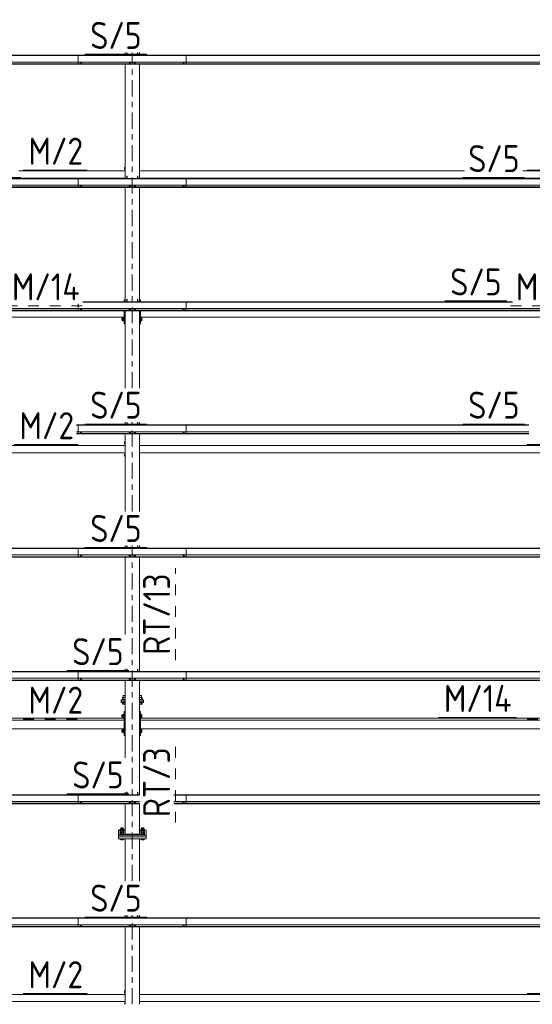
# Model space of a CAD drawing. Header units: millimetres. Extents: x -76 to 1111, y -178 to 661.
# Tile 25 of 91: x 75 to 132, y 261 to 371. Entities that reach past the tile are written whole.
import ezdxf

# ---------------------------------------------------------------- set-up
doc = ezdxf.new("R2010")
doc.units = ezdxf.units.MM
doc.header["$LTSCALE"] = 0.6
for name, pattern in [('XKITLINE00', [0]), ('XKITLINE02', [4, 2, -2]), ('XKITLINE03', [6, 3, -1, 1, -1])]:
    doc.linetypes.add(name, pattern=pattern)
for name, color, linetype, lineweight in [('Bolt', 7, 'Continuous', 0), ('Part', 2, 'Continuous', 0), ('PartMark', 3, 'Continuous', 0), ('S-GRID', 1, 'Continuous', 0)]:
    doc.layers.add(name, color=color, linetype=linetype, lineweight=lineweight)
doc.styles.add('ISOCPEUR', font='ISOCPEUR.TTF')

msp = doc.modelspace()

# ---------------------------------------------------------------- linework, layer by layer
at = {"layer": 'Bolt', "color": 3, "linetype": 'XKITLINE00', "lineweight": 0}
for p, q in [((81.65, 366.01), (81.65, 366.02)), ((81.65, 366.01), (81.71, 365.99)), ((81.7, 365.93), (81.7, 365.99)), ((81.7, 365.93), (81.71, 365.92)), ((81.71, 365.99), (81.71, 366.02)), ((81.71, 365.99), (81.82, 365.99)), ((81.71, 365.92), (81.73, 365.92)), ((81.73, 365.92), (81.76, 365.92)), ((81.76, 365.92), (81.79, 365.92)), ((81.79, 365.92), (81.82, 365.92)), ((81.82, 365.99), (81.82, 366.02)), ((81.82, 365.99), (81.87, 366.01)), ((81.82, 365.93), (81.82, 365.99)), ((81.82, 365.92), (81.82, 365.93)), ((81.87, 366.01), (81.87, 366.02)), ((87.08, 366.01), (87.08, 366.02)), ((87.08, 366.01), (87.13, 365.99)), ((87.13, 365.99), (87.13, 366.02)), ((87.13, 365.93), (87.13, 365.99)), ((87.13, 365.99), (87.24, 365.99)), ((87.13, 365.93), (87.14, 365.92)), ((87.14, 365.92), (87.16, 365.92)), ((87.16, 365.92), (87.19, 365.92)), ((87.19, 365.92), (87.22, 365.92)), ((87.22, 365.92), (87.24, 365.92)), ((87.24, 365.99), (87.24, 366.02)), ((87.24, 365.99), (87.3, 366.01)), ((87.24, 365.92), (87.25, 365.93)), ((87.25, 365.93), (87.25, 365.99)), ((87.3, 366.01), (87.3, 366.02)), ((87.63, 366.01), (87.63, 366.02)), ((87.63, 366.01), (87.68, 365.99)), ((87.68, 365.99), (87.68, 366.02)), ((87.68, 365.93), (87.68, 365.99)), ((87.68, 365.99), (87.79, 365.99)), ((87.68, 365.93), (87.69, 365.92)), ((87.69, 365.92), (87.71, 365.92)), ((87.71, 365.92), (87.74, 365.92)), ((87.74, 365.92), (87.77, 365.92)), ((87.77, 365.92), (87.79, 365.92)), ((87.79, 365.99), (87.79, 366.02)), ((87.79, 365.99), (87.85, 366.01)), ((87.79, 365.92), (87.8, 365.93)), ((87.8, 365.93), (87.8, 365.99)), ((87.85, 366.01), (87.85, 366.02)), ((93.05, 366.01), (93.05, 366.02)), ((93.05, 366.01), (93.11, 365.99)), ((93.1, 365.93), (93.1, 365.99)), ((93.1, 365.93), (93.11, 365.92)), ((93.11, 365.99), (93.11, 366.02)), ((93.11, 365.99), (93.22, 365.99)), ((93.11, 365.92), (93.13, 365.92)), ((93.13, 365.92), (93.16, 365.92)), ((93.16, 365.92), (93.19, 365.92)), ((93.19, 365.92), (93.22, 365.92)), ((93.22, 365.99), (93.22, 366.02)), ((93.22, 365.99), (93.27, 366.01)), ((93.22, 365.93), (93.22, 365.99)), ((93.22, 365.92), (93.22, 365.93)), ((93.27, 366.01), (93.27, 366.02)), ((86.59, 354.32), (86.59, 354.12)), ((86.59, 354.32), (86.66, 354.32)), ((86.59, 354.12), (86.66, 354.12)), ((81.65, 352.31), (81.65, 352.33)), ((81.65, 352.31), (81.71, 352.29)), ((81.7, 352.23), (81.7, 352.29)), ((81.71, 352.29), (81.71, 352.33)), ((81.71, 352.29), (81.82, 352.29)), ((81.82, 352.29), (81.82, 352.33)), ((81.82, 352.29), (81.87, 352.31)), ((81.82, 352.23), (81.82, 352.29)), ((81.87, 352.31), (81.87, 352.33)), ((87.08, 352.31), (87.08, 352.33)), ((87.08, 352.31), (87.13, 352.29)), ((87.13, 352.29), (87.13, 352.33)), ((87.13, 352.23), (87.13, 352.29)), ((87.13, 352.29), (87.24, 352.29)), ((87.24, 352.29), (87.24, 352.33)), ((87.24, 352.29), (87.3, 352.31)), ((87.25, 352.23), (87.25, 352.29)), ((87.3, 352.31), (87.3, 352.33)), ((87.63, 352.31), (87.63, 352.33)), ((87.63, 352.31), (87.68, 352.29)), ((87.68, 352.29), (87.68, 352.33)), ((87.68, 352.23), (87.68, 352.29)), ((87.68, 352.29), (87.79, 352.29)), ((87.79, 352.29), (87.79, 352.33)), ((87.79, 352.29), (87.85, 352.31)), ((87.8, 352.23), (87.8, 352.29)), ((87.85, 352.31), (87.85, 352.33)), ((93.05, 352.31), (93.05, 352.33)), ((93.05, 352.31), (93.11, 352.29)), ((93.1, 352.23), (93.1, 352.29)), ((93.11, 352.29), (93.11, 352.33)), ((93.11, 352.29), (93.22, 352.29)), ((93.22, 352.29), (93.22, 352.33)), ((93.22, 352.29), (93.27, 352.31)), ((93.22, 352.23), (93.22, 352.29)), ((93.27, 352.31), (93.27, 352.33)), ((81.7, 352.23), (81.71, 352.23)), ((81.71, 352.23), (81.73, 352.22)), ((81.73, 352.22), (81.76, 352.22)), ((81.76, 352.22), (81.79, 352.22)), ((81.79, 352.22), (81.82, 352.23)), ((81.82, 352.23), (81.82, 352.23)), ((87.13, 352.23), (87.14, 352.23)), ((87.14, 352.23), (87.16, 352.22)), ((87.16, 352.22), (87.19, 352.22)), ((87.19, 352.22), (87.22, 352.22)), ((87.22, 352.22), (87.24, 352.23)), ((87.24, 352.23), (87.25, 352.23)), ((87.68, 352.23), (87.69, 352.23)), ((87.69, 352.23), (87.71, 352.22)), ((87.71, 352.22), (87.74, 352.22)), ((87.74, 352.22), (87.77, 352.22)), ((87.77, 352.22), (87.79, 352.23)), ((87.79, 352.23), (87.8, 352.23)), ((93.1, 352.23), (93.11, 352.23)), ((93.11, 352.23), (93.13, 352.22)), ((93.13, 352.22), (93.16, 352.22)), ((93.16, 352.22), (93.19, 352.22)), ((93.19, 352.22), (93.22, 352.23)), ((93.22, 352.23), (93.22, 352.23)), ((81.65, 338.62), (81.65, 338.64)), ((81.65, 338.62), (81.71, 338.6)), ((81.7, 338.54), (81.7, 338.6)), ((81.7, 338.54), (81.71, 338.53)), ((81.71, 338.6), (81.71, 338.64)), ((81.71, 338.6), (81.82, 338.6)), ((81.71, 338.53), (81.73, 338.53)), ((81.73, 338.53), (81.76, 338.53)), ((81.76, 338.53), (81.79, 338.53)), ((81.79, 338.53), (81.82, 338.53)), ((81.82, 338.6), (81.82, 338.64)), ((81.82, 338.6), (81.87, 338.62)), ((81.82, 338.54), (81.82, 338.6)), ((81.82, 338.53), (81.82, 338.54)), ((81.87, 338.62), (81.87, 338.64)), ((87.08, 338.62), (87.08, 338.64)), ((87.08, 338.62), (87.13, 338.6)), ((87.13, 338.6), (87.13, 338.64)), ((87.13, 338.54), (87.13, 338.6)), ((87.13, 338.6), (87.24, 338.6)), ((87.13, 338.54), (87.14, 338.53)), ((87.14, 338.53), (87.16, 338.53)), ((87.16, 338.53), (87.19, 338.53)), ((87.19, 338.53), (87.22, 338.53)), ((87.22, 338.53), (87.24, 338.53)), ((87.24, 338.6), (87.24, 338.64)), ((87.24, 338.6), (87.3, 338.62)), ((87.24, 338.53), (87.25, 338.54)), ((87.25, 338.54), (87.25, 338.6)), ((87.3, 338.62), (87.3, 338.64)), ((87.63, 338.62), (87.63, 338.64)), ((87.63, 338.62), (87.68, 338.6)), ((87.68, 338.6), (87.68, 338.64)), ((87.68, 338.54), (87.68, 338.6)), ((87.68, 338.6), (87.79, 338.6)), ((87.68, 338.54), (87.69, 338.53)), ((87.69, 338.53), (87.71, 338.53)), ((87.71, 338.53), (87.74, 338.53)), ((87.74, 338.53), (87.77, 338.53)), ((87.77, 338.53), (87.79, 338.53)), ((87.79, 338.6), (87.79, 338.64)), ((87.79, 338.6), (87.85, 338.62)), ((87.79, 338.53), (87.8, 338.54)), ((87.8, 338.54), (87.8, 338.6)), ((87.85, 338.62), (87.85, 338.64)), ((93.05, 338.62), (93.05, 338.64)), ((93.05, 338.62), (93.11, 338.6)), ((93.1, 338.54), (93.1, 338.6)), ((93.1, 338.54), (93.11, 338.53)), ((93.11, 338.6), (93.11, 338.64)), ((93.11, 338.6), (93.22, 338.6)), ((93.11, 338.53), (93.13, 338.53)), ((93.13, 338.53), (93.16, 338.53)), ((93.16, 338.53), (93.19, 338.53)), ((93.19, 338.53), (93.22, 338.53)), ((93.22, 338.6), (93.22, 338.64)), ((93.22, 338.6), (93.27, 338.62)), ((93.22, 338.54), (93.22, 338.6)), ((93.22, 338.53), (93.22, 338.54)), ((93.27, 338.62), (93.27, 338.64)), ((86.29, 337.53), (86.29, 337.33)), ((86.29, 337.53), (86.37, 337.53)), ((86.29, 337.33), (86.37, 337.33)), ((86.37, 337.6), (86.37, 337.26)), ((86.37, 337.6), (86.53, 337.6)), ((86.37, 337.48), (86.53, 337.48)), ((86.37, 337.31), (86.53, 337.31)), ((86.37, 337.26), (86.53, 337.26)), ((86.53, 337.61), (86.53, 337.25)), ((86.53, 337.61), (86.56, 337.61)), ((86.53, 337.25), (86.56, 337.25)), ((86.66, 337.53), (86.66, 337.53)), ((86.66, 337.33), (86.66, 337.33)), ((88.36, 337.61), (88.39, 337.61)), ((88.36, 337.25), (88.39, 337.25)), ((88.39, 337.25), (88.39, 337.61)), ((88.39, 337.6), (88.52, 337.6)), ((88.39, 337.48), (88.52, 337.48)), ((88.39, 337.31), (88.52, 337.31)), ((88.39, 337.26), (88.52, 337.26)), ((88.39, 337.25), (88.39, 337.25)), ((88.52, 337.6), (88.52, 337.26)), ((81.65, 324.92), (81.65, 324.94)), ((81.71, 324.9), (81.71, 324.94)), ((81.82, 324.9), (81.82, 324.94)), ((81.87, 324.92), (81.87, 324.94)), ((87.08, 324.92), (87.08, 324.94)), ((87.13, 324.9), (87.13, 324.94)), ((87.24, 324.9), (87.24, 324.94)), ((87.3, 324.92), (87.3, 324.94)), ((87.63, 324.92), (87.63, 324.94)), ((87.68, 324.9), (87.68, 324.94)), ((87.79, 324.9), (87.79, 324.94)), ((87.85, 324.92), (87.85, 324.94)), ((93.05, 324.92), (93.05, 324.94)), ((93.11, 324.9), (93.11, 324.94)), ((93.22, 324.9), (93.22, 324.94)), ((93.27, 324.92), (93.27, 324.94)), ((81.65, 324.92), (81.71, 324.9)), ((81.7, 324.85), (81.7, 324.91)), ((81.7, 324.85), (81.71, 324.84)), ((81.71, 324.9), (81.82, 324.9)), ((81.71, 324.84), (81.73, 324.83)), ((81.73, 324.83), (81.76, 324.83)), ((81.76, 324.83), (81.79, 324.83)), ((81.79, 324.83), (81.82, 324.84)), ((81.82, 324.9), (81.87, 324.92)), ((81.82, 324.85), (81.82, 324.91)), ((81.82, 324.84), (81.82, 324.85)), ((87.08, 324.92), (87.13, 324.9)), ((87.13, 324.85), (87.13, 324.91)), ((87.13, 324.9), (87.24, 324.9)), ((87.13, 324.85), (87.14, 324.84)), ((87.14, 324.84), (87.16, 324.83)), ((87.16, 324.83), (87.19, 324.83)), ((87.19, 324.83), (87.22, 324.83)), ((87.22, 324.83), (87.24, 324.84)), ((87.24, 324.9), (87.3, 324.92)), ((87.24, 324.84), (87.25, 324.85)), ((87.25, 324.85), (87.25, 324.91)), ((87.63, 324.92), (87.68, 324.9)), ((87.68, 324.85), (87.68, 324.91)), ((87.68, 324.9), (87.79, 324.9)), ((87.68, 324.85), (87.69, 324.84)), ((87.69, 324.84), (87.71, 324.83)), ((87.71, 324.83), (87.74, 324.83)), ((87.74, 324.83), (87.77, 324.83)), ((87.77, 324.83), (87.79, 324.84)), ((87.79, 324.9), (87.85, 324.92)), ((87.79, 324.84), (87.8, 324.85)), ((87.8, 324.85), (87.8, 324.91)), ((93.05, 324.92), (93.11, 324.9)), ((93.1, 324.85), (93.1, 324.91)), ((93.1, 324.85), (93.11, 324.84)), ((93.11, 324.9), (93.22, 324.9)), ((93.11, 324.84), (93.13, 324.83)), ((93.13, 324.83), (93.16, 324.83)), ((93.16, 324.83), (93.19, 324.83)), ((93.19, 324.83), (93.22, 324.84)), ((93.22, 324.9), (93.27, 324.92)), ((93.22, 324.85), (93.22, 324.91)), ((93.22, 324.84), (93.22, 324.85)), ((86.59, 323.82), (86.59, 323.62)), ((86.59, 323.82), (86.66, 323.82)), ((86.59, 323.62), (86.66, 323.62)), ((86.59, 322.42), (86.59, 322.22)), ((86.59, 322.42), (86.66, 322.42)), ((86.59, 322.22), (86.66, 322.22)), ((81.65, 311.23), (81.65, 311.25)), ((81.65, 311.23), (81.71, 311.21)), ((81.7, 311.15), (81.7, 311.21)), ((81.7, 311.15), (81.71, 311.15)), ((81.71, 311.21), (81.71, 311.25)), ((81.71, 311.21), (81.82, 311.21)), ((81.71, 311.15), (81.73, 311.14)), ((81.73, 311.14), (81.76, 311.14)), ((81.76, 311.14), (81.79, 311.14)), ((81.79, 311.14), (81.82, 311.15)), ((81.82, 311.21), (81.82, 311.25)), ((81.82, 311.21), (81.87, 311.23)), ((81.82, 311.15), (81.82, 311.21)), ((81.82, 311.15), (81.82, 311.15)), ((81.87, 311.23), (81.87, 311.25)), ((87.08, 311.23), (87.08, 311.25)), ((87.08, 311.23), (87.13, 311.21)), ((87.13, 311.21), (87.13, 311.25)), ((87.13, 311.15), (87.13, 311.21)), ((87.13, 311.21), (87.24, 311.21)), ((87.13, 311.15), (87.14, 311.15)), ((87.14, 311.15), (87.16, 311.14)), ((87.16, 311.14), (87.19, 311.14)), ((87.19, 311.14), (87.22, 311.14)), ((87.22, 311.14), (87.24, 311.15)), ((87.24, 311.21), (87.24, 311.25)), ((87.24, 311.21), (87.3, 311.23)), ((87.24, 311.15), (87.25, 311.15)), ((87.25, 311.15), (87.25, 311.21)), ((87.3, 311.23), (87.3, 311.25)), ((87.63, 311.23), (87.63, 311.25)), ((87.63, 311.23), (87.68, 311.21)), ((87.68, 311.21), (87.68, 311.25)), ((87.68, 311.15), (87.68, 311.21)), ((87.68, 311.21), (87.79, 311.21)), ((87.68, 311.15), (87.69, 311.15)), ((87.69, 311.15), (87.71, 311.14)), ((87.71, 311.14), (87.74, 311.14)), ((87.74, 311.14), (87.77, 311.14)), ((87.77, 311.14), (87.79, 311.15)), ((87.79, 311.21), (87.79, 311.25)), ((87.79, 311.21), (87.85, 311.23)), ((87.79, 311.15), (87.8, 311.15)), ((87.8, 311.15), (87.8, 311.21)), ((87.85, 311.23), (87.85, 311.25)), ((93.05, 311.23), (93.05, 311.25)), ((93.05, 311.23), (93.11, 311.21)), ((93.1, 311.15), (93.1, 311.21)), ((93.1, 311.15), (93.11, 311.15)), ((93.11, 311.21), (93.11, 311.25)), ((93.11, 311.21), (93.22, 311.21)), ((93.11, 311.15), (93.13, 311.14)), ((93.13, 311.14), (93.16, 311.14)), ((93.16, 311.14), (93.19, 311.14)), ((93.19, 311.14), (93.22, 311.15)), ((93.22, 311.21), (93.22, 311.25)), ((93.22, 311.21), (93.27, 311.23)), ((93.22, 311.15), (93.22, 311.21)), ((93.22, 311.15), (93.22, 311.15)), ((93.27, 311.23), (93.27, 311.25)), ((81.65, 297.54), (81.65, 297.55)), ((81.65, 297.54), (81.71, 297.52)), ((81.7, 297.46), (81.7, 297.52)), ((81.7, 297.46), (81.71, 297.45)), ((81.71, 297.52), (81.71, 297.55)), ((81.71, 297.52), (81.82, 297.52)), ((81.71, 297.45), (81.73, 297.45)), ((81.73, 297.45), (81.76, 297.44)), ((81.76, 297.44), (81.79, 297.45)), ((81.79, 297.45), (81.82, 297.45)), ((81.82, 297.52), (81.82, 297.55)), ((81.82, 297.52), (81.87, 297.54)), ((81.82, 297.46), (81.82, 297.52)), ((81.82, 297.45), (81.82, 297.46)), ((81.87, 297.54), (81.87, 297.55)), ((87.08, 297.54), (87.08, 297.55)), ((87.08, 297.54), (87.13, 297.52)), ((87.13, 297.52), (87.13, 297.55)), ((87.13, 297.46), (87.13, 297.52)), ((87.13, 297.52), (87.24, 297.52)), ((87.13, 297.46), (87.14, 297.45)), ((87.14, 297.45), (87.16, 297.45)), ((87.16, 297.45), (87.19, 297.44)), ((87.19, 297.44), (87.22, 297.45)), ((87.22, 297.45), (87.24, 297.45)), ((87.24, 297.52), (87.24, 297.55)), ((87.24, 297.52), (87.3, 297.54)), ((87.24, 297.45), (87.25, 297.46)), ((87.25, 297.46), (87.25, 297.52)), ((87.3, 297.54), (87.3, 297.55)), ((87.63, 297.54), (87.63, 297.55)), ((87.63, 297.54), (87.68, 297.52)), ((87.68, 297.52), (87.68, 297.55)), ((87.68, 297.46), (87.68, 297.52)), ((87.68, 297.52), (87.79, 297.52)), ((87.68, 297.46), (87.69, 297.45)), ((87.69, 297.45), (87.71, 297.45)), ((87.71, 297.45), (87.74, 297.44)), ((87.74, 297.44), (87.77, 297.45)), ((87.77, 297.45), (87.79, 297.45)), ((87.79, 297.52), (87.79, 297.55)), ((87.79, 297.52), (87.85, 297.54)), ((87.79, 297.45), (87.8, 297.46)), ((87.8, 297.46), (87.8, 297.52)), ((87.85, 297.54), (87.85, 297.55)), ((93.05, 297.54), (93.05, 297.55)), ((93.05, 297.54), (93.11, 297.52)), ((93.1, 297.46), (93.1, 297.52)), ((93.1, 297.46), (93.11, 297.45)), ((93.11, 297.52), (93.11, 297.55)), ((93.11, 297.52), (93.22, 297.52)), ((93.11, 297.45), (93.13, 297.45)), ((93.13, 297.45), (93.16, 297.44)), ((93.16, 297.44), (93.19, 297.45)), ((93.19, 297.45), (93.22, 297.45)), ((93.22, 297.52), (93.22, 297.55)), ((93.22, 297.52), (93.27, 297.54)), ((93.22, 297.46), (93.22, 297.52)), ((93.22, 297.45), (93.22, 297.46)), ((93.27, 297.54), (93.27, 297.55)), ((86.66, 295.4), (86.36, 295.4)), ((86.36, 295.4), (86.36, 295.21)), ((86.66, 295.63), (86.44, 295.63)), ((86.44, 295.4), (86.44, 295.63)), ((86.46, 295.21), (86.46, 295.4)), ((88.48, 295.63), (88.26, 295.63)), ((88.57, 295.4), (88.26, 295.4)), ((88.47, 295.21), (88.47, 295.4)), ((88.48, 295.4), (88.48, 295.63)), ((88.57, 295.21), (88.57, 295.4)), ((86.66, 295.21), (86.34, 295.21)), ((86.34, 295.17), (86.34, 295.21)), ((86.34, 294.83), (86.34, 294.87)), ((86.66, 294.83), (86.34, 294.83)), ((86.36, 294.68), (86.36, 294.83)), ((86.66, 294.68), (86.36, 294.68)), ((86.46, 294.68), (86.46, 294.83)), ((88.58, 295.21), (88.26, 295.21)), ((88.58, 294.83), (88.26, 294.83)), ((88.57, 294.68), (88.26, 294.68)), ((88.47, 294.68), (88.47, 294.83)), ((88.57, 294.83), (88.57, 294.68)), ((88.58, 295.17), (88.58, 295.21)), ((88.58, 294.83), (88.58, 294.87)), ((86.29, 293.45), (86.29, 293.25)), ((86.29, 293.45), (86.37, 293.45)), ((86.29, 293.25), (86.37, 293.25)), ((86.37, 293.52), (86.37, 293.18)), ((86.37, 293.52), (86.53, 293.52)), ((86.37, 293.4), (86.53, 293.4)), ((86.37, 293.23), (86.53, 293.23)), ((86.53, 293.53), (86.53, 293.17)), ((86.53, 293.53), (86.56, 293.53)), ((88.36, 293.53), (88.39, 293.53)), ((88.39, 293.17), (88.39, 293.53)), ((88.39, 293.52), (88.52, 293.52)), ((88.39, 293.4), (88.52, 293.4)), ((88.39, 293.23), (88.52, 293.23)), ((88.52, 293.52), (88.52, 293.18)), ((86.37, 293.18), (86.53, 293.18)), ((86.53, 293.17), (86.56, 293.17)), ((88.36, 293.17), (88.39, 293.17)), ((88.39, 293.18), (88.52, 293.18)), ((88.39, 293.17), (88.39, 293.17)), ((86.29, 291.79), (86.29, 291.59)), ((86.29, 291.79), (86.37, 291.79)), ((86.29, 291.59), (86.37, 291.59)), ((86.37, 291.86), (86.37, 291.52)), ((86.37, 291.86), (86.53, 291.86)), ((86.37, 291.74), (86.53, 291.74)), ((86.37, 291.57), (86.53, 291.57)), ((86.37, 291.52), (86.53, 291.52)), ((86.53, 291.87), (86.53, 291.51)), ((86.53, 291.87), (86.56, 291.87)), ((86.53, 291.51), (86.56, 291.51)), ((88.36, 291.87), (88.39, 291.87)), ((88.36, 291.51), (88.39, 291.51)), ((88.39, 291.51), (88.39, 291.87)), ((88.39, 291.86), (88.52, 291.86)), ((88.39, 291.74), (88.52, 291.74)), ((88.39, 291.57), (88.52, 291.57)), ((88.39, 291.52), (88.52, 291.52)), ((88.39, 291.51), (88.39, 291.51)), ((88.52, 291.86), (88.52, 291.52)), ((81.65, 283.84), (81.65, 283.86)), ((81.65, 283.84), (81.71, 283.82)), ((81.7, 283.76), (81.7, 283.82)), ((81.7, 283.76), (81.71, 283.76)), ((81.71, 283.82), (81.71, 283.86)), ((81.71, 283.82), (81.82, 283.82)), ((81.71, 283.76), (81.73, 283.75)), ((81.73, 283.75), (81.76, 283.75)), ((81.76, 283.75), (81.79, 283.75)), ((81.79, 283.75), (81.82, 283.76)), ((81.82, 283.82), (81.82, 283.86)), ((81.82, 283.82), (81.87, 283.84)), ((81.82, 283.76), (81.82, 283.82)), ((81.82, 283.76), (81.82, 283.76)), ((81.87, 283.84), (81.87, 283.86)), ((87.08, 283.84), (87.08, 283.86)), ((87.08, 283.84), (87.13, 283.82)), ((87.13, 283.82), (87.13, 283.86)), ((87.13, 283.76), (87.13, 283.82)), ((87.13, 283.82), (87.24, 283.82)), ((87.13, 283.76), (87.14, 283.76)), ((87.14, 283.76), (87.16, 283.75)), ((87.16, 283.75), (87.19, 283.75)), ((87.19, 283.75), (87.22, 283.75)), ((87.22, 283.75), (87.24, 283.76)), ((87.24, 283.82), (87.24, 283.86)), ((87.24, 283.82), (87.3, 283.84)), ((87.24, 283.76), (87.25, 283.76)), ((87.25, 283.76), (87.25, 283.82)), ((87.3, 283.84), (87.3, 283.86)), ((87.63, 283.84), (87.63, 283.86)), ((87.63, 283.84), (87.68, 283.82)), ((87.68, 283.82), (87.68, 283.86)), ((87.68, 283.76), (87.68, 283.82)), ((87.68, 283.82), (87.79, 283.82)), ((87.68, 283.76), (87.69, 283.76)), ((87.69, 283.76), (87.71, 283.75)), ((87.71, 283.75), (87.74, 283.75)), ((87.74, 283.75), (87.77, 283.75)), ((87.77, 283.75), (87.79, 283.76)), ((87.79, 283.82), (87.79, 283.86)), ((87.79, 283.82), (87.85, 283.84)), ((87.79, 283.76), (87.8, 283.76)), ((87.8, 283.76), (87.8, 283.82)), ((87.85, 283.84), (87.85, 283.86)), ((93.05, 283.84), (93.05, 283.86)), ((93.05, 283.84), (93.11, 283.82)), ((93.1, 283.76), (93.1, 283.82)), ((93.1, 283.76), (93.11, 283.76)), ((93.11, 283.82), (93.11, 283.86)), ((93.11, 283.82), (93.22, 283.82)), ((93.11, 283.76), (93.13, 283.75)), ((93.13, 283.75), (93.16, 283.75)), ((93.16, 283.75), (93.19, 283.75)), ((93.19, 283.75), (93.22, 283.76)), ((93.22, 283.82), (93.22, 283.86)), ((93.22, 283.82), (93.27, 283.84)), ((93.22, 283.76), (93.22, 283.82)), ((93.22, 283.76), (93.22, 283.76)), ((93.27, 283.84), (93.27, 283.86)), ((86.09, 280.61), (86.11, 280.62)), ((86.11, 280.6), (86.09, 280.61)), ((86.09, 280.57), (86.09, 280.61)), ((86.09, 280.57), (86.11, 280.56)), ((86.09, 280.44), (86.11, 280.45)), ((86.11, 280.43), (86.09, 280.44)), ((86.09, 280.4), (86.09, 280.44)), ((86.09, 280.4), (86.11, 280.39)), ((86.09, 280.27), (86.11, 280.28)), ((86.12, 280.25), (86.09, 280.27)), ((86.09, 280.23), (86.09, 280.27)), ((86.09, 280.23), (86.12, 280.21)), ((86.19, 280.82), (86.11, 280.79)), ((86.11, 280.79), (86.2, 280.76)), ((86.11, 280.63), (86.11, 280.79)), ((86.19, 280.66), (86.11, 280.63)), ((86.11, 280.63), (86.2, 280.59)), ((86.11, 280.46), (86.11, 280.63)), ((86.19, 280.49), (86.11, 280.46)), ((86.11, 280.46), (86.21, 280.42)), ((86.11, 280.27), (86.11, 280.46)), ((86.11, 280.27), (86.21, 280.24)), ((86.2, 280.23), (86.12, 280.25)), ((86.12, 280.21), (86.2, 280.2)), ((86.19, 280.92), (86.21, 280.93)), ((86.21, 280.91), (86.19, 280.92)), ((86.19, 280.79), (86.19, 280.92)), ((86.19, 280.75), (86.21, 280.77)), ((86.21, 280.74), (86.19, 280.75)), ((86.19, 280.63), (86.19, 280.75)), ((86.19, 280.59), (86.21, 280.6)), ((86.21, 280.57), (86.19, 280.59)), ((86.19, 280.46), (86.19, 280.59)), ((86.31, 280.23), (86.2, 280.23)), ((86.2, 280.2), (86.31, 280.19)), ((86.21, 280.93), (86.25, 280.94)), ((86.25, 280.9), (86.21, 280.91)), ((86.21, 280.77), (86.25, 280.77)), ((86.25, 280.73), (86.21, 280.74)), ((86.21, 280.6), (86.25, 280.61)), ((86.25, 280.57), (86.21, 280.57)), ((86.42, 280.42), (86.21, 280.42)), ((86.21, 280.42), (86.21, 280.24)), ((86.21, 280.24), (86.42, 280.24)), ((86.25, 280.94), (86.31, 280.94)), ((86.31, 280.89), (86.25, 280.9)), ((86.25, 280.77), (86.31, 280.78)), ((86.31, 280.73), (86.25, 280.73)), ((86.25, 280.61), (86.31, 280.61)), ((86.31, 280.56), (86.25, 280.57)), ((86.31, 280.94), (86.37, 280.94)), ((86.37, 280.9), (86.31, 280.89)), ((86.31, 280.78), (86.37, 280.77)), ((86.37, 280.73), (86.31, 280.73)), ((86.31, 280.61), (86.37, 280.61)), ((86.37, 280.57), (86.31, 280.56)), ((86.42, 280.23), (86.31, 280.23)), ((86.31, 280.19), (86.42, 280.2)), ((86.37, 280.94), (86.42, 280.93)), ((86.42, 280.91), (86.37, 280.9)), ((86.37, 280.77), (86.42, 280.77)), ((86.42, 280.74), (86.37, 280.73)), ((86.37, 280.61), (86.42, 280.6)), ((86.42, 280.57), (86.37, 280.57)), ((86.42, 280.93), (86.43, 280.92)), ((86.43, 280.92), (86.42, 280.91)), ((86.42, 280.77), (86.43, 280.75)), ((86.43, 280.75), (86.42, 280.74)), ((86.42, 280.6), (86.43, 280.59)), ((86.43, 280.59), (86.42, 280.57)), ((86.52, 280.46), (86.42, 280.42)), ((86.42, 280.42), (86.42, 280.24)), ((86.42, 280.24), (86.52, 280.27)), ((86.5, 280.25), (86.42, 280.23)), ((86.42, 280.2), (86.5, 280.21)), ((86.43, 280.79), (86.43, 280.92)), ((86.43, 280.82), (86.52, 280.79)), ((86.43, 280.76), (86.52, 280.79)), ((86.43, 280.63), (86.43, 280.75)), ((86.43, 280.66), (86.52, 280.63)), ((86.43, 280.59), (86.52, 280.63)), ((86.43, 280.46), (86.43, 280.59)), ((86.43, 280.49), (86.52, 280.46)), ((86.53, 280.27), (86.5, 280.25)), ((86.5, 280.21), (86.53, 280.23)), ((86.52, 280.79), (86.52, 280.63)), ((86.52, 280.63), (86.52, 280.46)), ((86.52, 280.62), (86.53, 280.61)), ((86.53, 280.61), (86.52, 280.6)), ((86.52, 280.56), (86.53, 280.57)), ((86.52, 280.27), (86.52, 280.46)), ((86.52, 280.45), (86.53, 280.44)), ((86.53, 280.44), (86.52, 280.43)), ((86.52, 280.39), (86.53, 280.4)), ((86.52, 280.28), (86.53, 280.27)), ((86.53, 280.57), (86.53, 280.61)), ((86.53, 280.4), (86.53, 280.44)), ((86.53, 280.23), (86.53, 280.27)), ((88.39, 280.61), (88.41, 280.62)), ((88.41, 280.6), (88.39, 280.61)), ((88.39, 280.57), (88.39, 280.61)), ((88.39, 280.57), (88.41, 280.56)), ((88.39, 280.44), (88.41, 280.45)), ((88.41, 280.43), (88.39, 280.44)), ((88.39, 280.4), (88.39, 280.44)), ((88.39, 280.4), (88.41, 280.39)), ((88.39, 280.27), (88.41, 280.28)), ((88.42, 280.25), (88.39, 280.27)), ((88.39, 280.23), (88.39, 280.27)), ((88.39, 280.23), (88.42, 280.21)), ((88.49, 280.82), (88.41, 280.79)), ((88.41, 280.79), (88.5, 280.76)), ((88.41, 280.63), (88.41, 280.79)), ((88.49, 280.66), (88.41, 280.63)), ((88.41, 280.63), (88.5, 280.59)), ((88.41, 280.46), (88.41, 280.63)), ((88.49, 280.49), (88.41, 280.46)), ((88.41, 280.46), (88.51, 280.42)), ((88.41, 280.27), (88.41, 280.46)), ((88.41, 280.27), (88.51, 280.24)), ((88.5, 280.23), (88.42, 280.25)), ((88.42, 280.21), (88.5, 280.2)), ((88.49, 280.92), (88.51, 280.93)), ((88.51, 280.91), (88.49, 280.92)), ((88.49, 280.79), (88.49, 280.92)), ((88.49, 280.75), (88.51, 280.77)), ((88.51, 280.74), (88.49, 280.75)), ((88.49, 280.63), (88.49, 280.75)), ((88.49, 280.59), (88.51, 280.6)), ((88.51, 280.57), (88.49, 280.59)), ((88.49, 280.46), (88.49, 280.59)), ((88.61, 280.23), (88.5, 280.23)), ((88.5, 280.2), (88.61, 280.19)), ((88.51, 280.93), (88.55, 280.94)), ((88.55, 280.9), (88.51, 280.91)), ((88.51, 280.77), (88.55, 280.77)), ((88.55, 280.73), (88.51, 280.74)), ((88.51, 280.6), (88.55, 280.61)), ((88.55, 280.57), (88.51, 280.57)), ((88.72, 280.42), (88.51, 280.42)), ((88.51, 280.42), (88.51, 280.24)), ((88.51, 280.24), (88.72, 280.24)), ((88.55, 280.94), (88.61, 280.94)), ((88.61, 280.89), (88.55, 280.9)), ((88.55, 280.77), (88.61, 280.78)), ((88.61, 280.73), (88.55, 280.73)), ((88.55, 280.61), (88.61, 280.61)), ((88.61, 280.56), (88.55, 280.57)), ((88.61, 280.94), (88.67, 280.94)), ((88.67, 280.9), (88.61, 280.89)), ((88.61, 280.78), (88.67, 280.77)), ((88.67, 280.73), (88.61, 280.73)), ((88.61, 280.61), (88.67, 280.61)), ((88.67, 280.57), (88.61, 280.56)), ((88.72, 280.23), (88.61, 280.23)), ((88.61, 280.19), (88.72, 280.2)), ((88.67, 280.94), (88.72, 280.93)), ((88.72, 280.91), (88.67, 280.9)), ((88.67, 280.77), (88.72, 280.77)), ((88.72, 280.74), (88.67, 280.73)), ((88.67, 280.61), (88.72, 280.6)), ((88.72, 280.57), (88.67, 280.57)), ((88.72, 280.93), (88.73, 280.92)), ((88.73, 280.92), (88.72, 280.91)), ((88.72, 280.77), (88.73, 280.75)), ((88.73, 280.75), (88.72, 280.74)), ((88.72, 280.6), (88.73, 280.59)), ((88.73, 280.59), (88.72, 280.57)), ((88.82, 280.46), (88.72, 280.42)), ((88.72, 280.42), (88.72, 280.24)), ((88.72, 280.24), (88.82, 280.27)), ((88.8, 280.25), (88.72, 280.23)), ((88.72, 280.2), (88.8, 280.21)), ((88.73, 280.79), (88.73, 280.92)), ((88.73, 280.82), (88.82, 280.79)), ((88.73, 280.76), (88.82, 280.79)), ((88.73, 280.63), (88.73, 280.75)), ((88.73, 280.66), (88.82, 280.63)), ((88.73, 280.59), (88.82, 280.63)), ((88.73, 280.46), (88.73, 280.59)), ((88.73, 280.49), (88.82, 280.46)), ((88.83, 280.27), (88.8, 280.25)), ((88.8, 280.21), (88.83, 280.23)), ((88.82, 280.79), (88.82, 280.46)), ((88.82, 280.62), (88.83, 280.61)), ((88.83, 280.61), (88.82, 280.6)), ((88.82, 280.56), (88.83, 280.57)), ((88.82, 280.27), (88.82, 280.46)), ((88.82, 280.45), (88.83, 280.44)), ((88.83, 280.44), (88.82, 280.43)), ((88.82, 280.39), (88.83, 280.4)), ((88.82, 280.28), (88.83, 280.27)), ((88.83, 280.57), (88.83, 280.61)), ((88.83, 280.4), (88.83, 280.44)), ((88.83, 280.23), (88.83, 280.27)), ((86.11, 279.66), (86.11, 279.73)), ((86.11, 279.66), (86.21, 279.62)), ((86.21, 279.62), (86.21, 279.73)), ((86.21, 279.62), (86.42, 279.62)), ((86.42, 279.62), (86.42, 279.73)), ((86.42, 279.62), (86.52, 279.66)), ((86.52, 279.66), (86.52, 279.73)), ((88.41, 279.66), (88.41, 279.73)), ((88.41, 279.66), (88.51, 279.62)), ((88.51, 279.62), (88.51, 279.73)), ((88.51, 279.62), (88.72, 279.62)), ((88.72, 279.62), (88.72, 279.73)), ((88.72, 279.62), (88.82, 279.66)), ((88.82, 279.66), (88.82, 279.73)), ((81.65, 270.15), (81.65, 270.17)), ((81.65, 270.15), (81.71, 270.13)), ((81.7, 270.07), (81.7, 270.13)), ((81.7, 270.07), (81.71, 270.06)), ((81.71, 270.13), (81.71, 270.17)), ((81.71, 270.13), (81.82, 270.13)), ((81.71, 270.06), (81.73, 270.06)), ((81.73, 270.06), (81.76, 270.06)), ((81.76, 270.06), (81.79, 270.06)), ((81.79, 270.06), (81.82, 270.06)), ((81.82, 270.13), (81.82, 270.17)), ((81.82, 270.13), (81.87, 270.15)), ((81.82, 270.07), (81.82, 270.13)), ((81.82, 270.06), (81.82, 270.07)), ((81.87, 270.15), (81.87, 270.17)), ((87.08, 270.15), (87.08, 270.17)), ((87.08, 270.15), (87.13, 270.13)), ((87.13, 270.13), (87.13, 270.17)), ((87.13, 270.07), (87.13, 270.13)), ((87.13, 270.13), (87.24, 270.13)), ((87.13, 270.07), (87.14, 270.06)), ((87.14, 270.06), (87.16, 270.06)), ((87.16, 270.06), (87.19, 270.06)), ((87.19, 270.06), (87.22, 270.06)), ((87.22, 270.06), (87.24, 270.06)), ((87.24, 270.13), (87.24, 270.17)), ((87.24, 270.13), (87.3, 270.15)), ((87.24, 270.06), (87.25, 270.07)), ((87.25, 270.07), (87.25, 270.13)), ((87.3, 270.15), (87.3, 270.17)), ((87.63, 270.15), (87.63, 270.17)), ((87.63, 270.15), (87.68, 270.13)), ((87.68, 270.13), (87.68, 270.17)), ((87.68, 270.07), (87.68, 270.13)), ((87.68, 270.13), (87.79, 270.13)), ((87.68, 270.07), (87.69, 270.06)), ((87.69, 270.06), (87.71, 270.06)), ((87.71, 270.06), (87.74, 270.06)), ((87.74, 270.06), (87.77, 270.06)), ((87.77, 270.06), (87.79, 270.06)), ((87.79, 270.13), (87.79, 270.17)), ((87.79, 270.13), (87.85, 270.15)), ((87.79, 270.06), (87.8, 270.07)), ((87.8, 270.07), (87.8, 270.13)), ((87.85, 270.15), (87.85, 270.17)), ((93.05, 270.15), (93.05, 270.17)), ((93.05, 270.15), (93.11, 270.13)), ((93.1, 270.07), (93.1, 270.13)), ((93.1, 270.07), (93.11, 270.06)), ((93.11, 270.13), (93.11, 270.17)), ((93.11, 270.13), (93.22, 270.13)), ((93.11, 270.06), (93.13, 270.06)), ((93.13, 270.06), (93.16, 270.06)), ((93.16, 270.06), (93.19, 270.06)), ((93.19, 270.06), (93.22, 270.06)), ((93.22, 270.13), (93.22, 270.17)), ((93.22, 270.13), (93.27, 270.15)), ((93.22, 270.07), (93.22, 270.13)), ((93.22, 270.06), (93.22, 270.07)), ((93.27, 270.15), (93.27, 270.17)), ((86.59, 262.82), (86.59, 262.62)), ((86.59, 262.82), (86.66, 262.82)), ((86.59, 262.62), (86.66, 262.62)), ((86.59, 261.42), (86.59, 261.33)), ((86.59, 261.42), (86.66, 261.42))]:
    msp.add_line(p, q, dxfattribs=at)
at = {"layer": 'Part', "color": 2, "linetype": 'XKITLINE00', "lineweight": 0}
for p, q in [((25.46, 366.78), (93.46, 366.78)), ((25.46, 366.75), (93.46, 366.75)), ((81.46, 366.78), (149.46, 366.78)), ((81.46, 365.78), (81.46, 366.78)), ((81.46, 366.75), (149.46, 366.75)), ((86.66, 366.78), (86.66, 367.08)), ((86.86, 366.78), (86.86, 367.05)), ((86.86, 367.05), (86.89, 367.05)), ((86.89, 366.78), (86.89, 367.05)), ((88.03, 366.78), (88.03, 367.05)), ((88.03, 367.05), (88.06, 367.05)), ((88.06, 366.78), (88.06, 367.05)), ((88.26, 366.78), (88.26, 367.08)), ((93.46, 366.78), (93.46, 365.78)), ((25.46, 366.02), (93.46, 366.02)), ((25.46, 365.83), (93.46, 365.83)), ((25.46, 365.8), (93.46, 365.8)), ((25.46, 365.78), (93.46, 365.78)), ((81.46, 366.02), (149.46, 366.02)), ((81.46, 365.83), (149.46, 365.83)), ((81.46, 365.8), (149.46, 365.8)), ((81.46, 365.78), (149.46, 365.78)), ((86.66, 353.09), (86.66, 365.78)), ((88.26, 353.09), (88.26, 365.78)), ((74.86, 353.92), (86.66, 353.92)), ((88.26, 353.92), (124.39, 353.92)), ((130.86, 353.92), (142.66, 353.92)), ((25.46, 353.09), (93.46, 353.09)), ((25.46, 353.05), (93.46, 353.05)), ((25.46, 352.33), (93.46, 352.33)), ((32.26, 353.12), (86.66, 353.12)), ((81.46, 353.09), (149.46, 353.09)), ((81.46, 352.09), (81.46, 353.09)), ((81.46, 353.05), (149.46, 353.05)), ((81.46, 352.33), (149.46, 352.33)), ((86.86, 353.09), (86.86, 353.35)), ((86.86, 353.35), (86.89, 353.35)), ((86.89, 353.09), (86.89, 353.35)), ((88.03, 353.09), (88.03, 353.35)), ((88.03, 353.35), (88.06, 353.35)), ((88.06, 353.09), (88.06, 353.35)), ((88.26, 353.12), (142.66, 353.12)), ((93.46, 353.09), (93.46, 352.09)), ((25.46, 352.14), (93.46, 352.14)), ((25.46, 352.11), (93.46, 352.11)), ((25.46, 352.09), (93.46, 352.09)), ((81.46, 352.14), (149.46, 352.14)), ((81.46, 352.11), (149.46, 352.11)), ((81.46, 352.09), (149.46, 352.09)), ((86.66, 339.39), (86.66, 352.09)), ((88.26, 339.39), (88.26, 352.09)), ((81.46, 338.39), (81.46, 339.15)), ((81.96, 339.39), (129.69, 339.39)), ((81.96, 339.39), (93.46, 339.39)), ((81.96, 339.36), (129.69, 339.36)), ((81.96, 339.36), (93.46, 339.36)), ((86.56, 339.39), (86.56, 339.59)), ((86.56, 339.59), (86.66, 339.59)), ((86.66, 339.39), (86.66, 339.59)), ((86.86, 339.39), (86.86, 339.66)), ((86.86, 339.66), (86.89, 339.66)), ((86.89, 339.39), (86.89, 339.66)), ((88.03, 339.39), (88.03, 339.66)), ((88.03, 339.66), (88.06, 339.66)), ((88.06, 339.39), (88.06, 339.66)), ((88.36, 339.59), (88.26, 339.59)), ((88.36, 339.39), (88.36, 339.59)), ((93.46, 339.39), (93.46, 338.39)), ((25.46, 338.64), (93.46, 338.64)), ((25.46, 338.44), (93.46, 338.44)), ((25.46, 338.41), (93.46, 338.41)), ((25.46, 338.39), (93.46, 338.39)), ((81.46, 338.64), (149.46, 338.64)), ((81.46, 338.44), (149.46, 338.44)), ((81.46, 338.41), (149.46, 338.41)), ((81.46, 338.39), (149.46, 338.39)), ((86.56, 338.39), (86.56, 337.67)), ((86.56, 336.93), (86.56, 338.39)), ((86.66, 329.8), (86.66, 338.39)), ((86.66, 336.93), (86.66, 338.39)), ((88.26, 329.8), (88.26, 338.39)), ((88.36, 337.67), (88.36, 338.39)), ((88.36, 336.93), (88.36, 338.39)), ((86.56, 337.67), (32.36, 337.67)), ((142.56, 337.67), (88.36, 337.67)), ((86.56, 336.93), (86.66, 336.93)), ((88.26, 336.93), (88.36, 336.93)), ((81.26, 325.7), (93.46, 325.7)), ((81.26, 325.67), (93.46, 325.67)), ((81.26, 324.94), (93.46, 324.94)), ((81.46, 325.7), (131.53, 325.7)), ((81.46, 324.7), (81.46, 325.7)), ((81.46, 325.67), (131.53, 325.67)), ((81.46, 324.94), (131.53, 324.94)), ((86.66, 325.7), (86.66, 326)), ((86.86, 325.7), (86.86, 325.96)), ((86.86, 325.96), (86.89, 325.96)), ((86.89, 325.7), (86.89, 325.96)), ((88.03, 325.7), (88.03, 325.96)), ((88.03, 325.96), (88.06, 325.96)), ((88.06, 325.7), (88.06, 325.96)), ((88.26, 325.7), (88.26, 326)), ((93.46, 325.7), (93.46, 324.7)), ((81.26, 324.75), (93.46, 324.75)), ((81.26, 324.72), (93.46, 324.72)), ((81.26, 324.7), (93.46, 324.7)), ((81.46, 324.75), (131.53, 324.75)), ((81.46, 324.72), (131.53, 324.72)), ((81.46, 324.7), (131.53, 324.7)), ((86.66, 316.1), (86.66, 324.7)), ((88.26, 316.1), (88.26, 324.7)), ((32.26, 323.42), (86.66, 323.42)), ((88.26, 323.42), (142.66, 323.42)), ((32.26, 322.62), (86.66, 322.62)), ((88.26, 322.62), (142.66, 322.62)), ((25.46, 312), (93.46, 312)), ((25.46, 311.97), (93.46, 311.97)), ((81.46, 312), (149.46, 312)), ((81.46, 311.01), (81.46, 312)), ((81.46, 311.97), (149.46, 311.97)), ((86.66, 312), (86.66, 312.3)), ((86.86, 312), (86.86, 312.27)), ((86.86, 312.27), (86.89, 312.27)), ((86.89, 312), (86.89, 312.27)), ((88.03, 312), (88.03, 312.27)), ((88.03, 312.27), (88.06, 312.27)), ((88.06, 312), (88.06, 312.27)), ((88.26, 312), (88.26, 312.3)), ((93.46, 312), (93.46, 311.01)), ((25.46, 311.25), (93.46, 311.25)), ((25.46, 311.05), (93.46, 311.05)), ((25.46, 311.03), (93.46, 311.03)), ((25.46, 311.01), (93.46, 311.01)), ((81.46, 311.25), (149.46, 311.25)), ((81.46, 311.05), (149.46, 311.05)), ((81.46, 311.03), (149.46, 311.03)), ((81.46, 311.01), (149.46, 311.01)), ((86.66, 302.41), (86.66, 311.01)), ((88.26, 298.31), (88.26, 311.01)), ((25.82, 298.28), (93.46, 298.28)), ((25.85, 298.31), (93.46, 298.31)), ((81.46, 298.31), (149.46, 298.31)), ((81.46, 297.31), (81.46, 298.31)), ((81.46, 298.28), (149.46, 298.28)), ((86.66, 298.31), (86.66, 298.61)), ((86.86, 298.31), (86.86, 298.58)), ((86.86, 298.58), (86.89, 298.58)), ((86.89, 298.31), (86.89, 298.58)), ((88.03, 298.31), (88.03, 298.58)), ((88.03, 298.58), (88.06, 298.58)), ((88.06, 298.31), (88.06, 298.58)), ((93.46, 298.31), (93.46, 297.31)), ((25.46, 297.55), (93.46, 297.55)), ((25.46, 297.36), (93.46, 297.36)), ((25.46, 297.33), (93.46, 297.33)), ((25.46, 297.31), (93.46, 297.31)), ((81.46, 297.55), (149.46, 297.55)), ((81.46, 297.36), (149.46, 297.36)), ((81.46, 297.33), (149.46, 297.33)), ((81.46, 297.31), (149.46, 297.31)), ((86.66, 288.71), (86.66, 297.31)), ((88.26, 284.61), (88.26, 297.31)), ((86.21, 295.17), (86.66, 295.17)), ((86.21, 295.02), (86.21, 295.17)), ((86.21, 295.02), (86.66, 295.02)), ((86.21, 294.87), (86.21, 295.02)), ((86.21, 295.02), (86.66, 295.02)), ((86.21, 294.87), (86.66, 294.87)), ((88.26, 295.17), (88.71, 295.17)), ((88.26, 295.02), (88.71, 295.02)), ((88.26, 295.02), (88.71, 295.02)), ((88.26, 294.87), (88.71, 294.87)), ((88.71, 295.02), (88.71, 295.17)), ((88.71, 294.87), (88.71, 295.02)), ((86.56, 293.85), (86.56, 291.19)), ((86.56, 293.85), (86.66, 293.85)), ((86.56, 293.64), (86.66, 293.64)), ((88.26, 293.85), (88.36, 293.85)), ((88.26, 293.64), (88.36, 293.64)), ((88.36, 291.19), (88.36, 293.85)), ((32.36, 293.11), (86.56, 293.11)), ((86.56, 292.9), (32.36, 292.9)), ((86.56, 291.93), (86.56, 292.9)), ((88.36, 293.11), (142.56, 293.11)), ((142.56, 292.9), (88.36, 292.9)), ((88.36, 291.93), (88.36, 292.9)), ((32.36, 291.93), (86.56, 291.93)), ((86.56, 291.19), (86.66, 291.19)), ((88.26, 291.19), (88.36, 291.19)), ((88.36, 291.93), (142.56, 291.93)), ((36.06, 284.61), (88.26, 284.61)), ((36.06, 284.58), (88.26, 284.58)), ((81.46, 284.61), (88.26, 284.61)), ((81.46, 283.62), (81.46, 284.61)), ((81.46, 284.58), (88.26, 284.58)), ((86.66, 284.61), (86.66, 284.91)), ((86.86, 284.61), (86.86, 284.88)), ((86.86, 284.88), (86.89, 284.88)), ((86.89, 284.61), (86.89, 284.88)), ((88.03, 284.61), (88.03, 284.88)), ((88.03, 284.88), (88.06, 284.88)), ((88.06, 284.61), (88.06, 284.88)), ((92.06, 284.61), (149.46, 284.61)), ((92.06, 284.61), (93.46, 284.61)), ((92.06, 284.58), (149.46, 284.58)), ((92.06, 284.58), (93.46, 284.58)), ((93.46, 284.61), (93.46, 283.62)), ((36.06, 283.86), (88.26, 283.86)), ((36.06, 283.66), (88.26, 283.66)), ((36.06, 283.64), (88.26, 283.64)), ((36.06, 283.62), (88.26, 283.62)), ((81.46, 283.86), (88.26, 283.86)), ((81.46, 283.66), (88.26, 283.66)), ((81.46, 283.64), (88.26, 283.64)), ((81.46, 283.62), (88.26, 283.62)), ((86.66, 280.23), (86.66, 283.62)), ((88.26, 280.23), (88.26, 283.62)), ((92.06, 283.86), (144.26, 283.86)), ((92.06, 283.86), (93.46, 283.86)), ((92.06, 283.66), (144.26, 283.66)), ((92.06, 283.66), (93.46, 283.66)), ((92.06, 283.64), (144.26, 283.64)), ((92.06, 283.64), (93.46, 283.64)), ((92.06, 283.62), (144.26, 283.62)), ((92.06, 283.62), (93.46, 283.62)), ((85.91, 280.68), (85.91, 279.92)), ((85.91, 280.68), (86.66, 280.68)), ((85.91, 280.12), (89.01, 280.12)), ((86.66, 280.23), (88.26, 280.23)), ((88.26, 280.68), (89.01, 280.68)), ((89.01, 279.92), (89.01, 280.68)), ((89.01, 279.92), (85.91, 279.92)), ((85.91, 279.92), (85.91, 279.73)), ((85.91, 279.92), (89.01, 279.92)), ((85.91, 279.73), (89.01, 279.73)), ((86.66, 275.02), (86.66, 279.73)), ((88.26, 275.02), (88.26, 279.73)), ((89.01, 279.73), (89.01, 279.92)), ((25.46, 270.92), (93.46, 270.92)), ((25.46, 270.89), (93.46, 270.89)), ((81.46, 270.92), (149.46, 270.92)), ((81.46, 269.92), (81.46, 270.92)), ((81.46, 270.89), (149.46, 270.89)), ((86.66, 270.92), (86.66, 271.22)), ((86.86, 270.92), (86.86, 271.19)), ((86.86, 271.19), (86.89, 271.19)), ((86.89, 270.92), (86.89, 271.19)), ((88.03, 270.92), (88.03, 271.19)), ((88.03, 271.19), (88.06, 271.19)), ((88.06, 270.92), (88.06, 271.19)), ((88.26, 270.92), (88.26, 271.22)), ((93.46, 270.92), (93.46, 269.92)), ((25.46, 270.17), (93.46, 270.17)), ((25.46, 269.97), (93.46, 269.97)), ((25.46, 269.94), (93.46, 269.94)), ((25.46, 269.92), (93.46, 269.92)), ((81.46, 270.17), (149.46, 270.17)), ((81.46, 269.97), (149.46, 269.97)), ((81.46, 269.94), (149.46, 269.94)), ((81.46, 269.92), (149.46, 269.92)), ((86.66, 261.33), (86.66, 269.92)), ((88.26, 261.33), (88.26, 269.92)), ((32.26, 262.42), (86.66, 262.42)), ((32.26, 261.62), (86.66, 261.62)), ((88.26, 262.42), (142.66, 262.42)), ((88.26, 261.62), (142.66, 261.62))]:
    msp.add_line(p, q, dxfattribs=at)
at = {"layer": 'PartMark', "color": 1, "linetype": 'XKITLINE00', "lineweight": 0}
for p, q in [((82.19, 366.88), (89.06, 366.88)), ((75.33, 354.02), (82.46, 354.02)), ((131.33, 354.02), (138.46, 354.02)), ((68.19, 353.19), (75.06, 353.19)), ((124.19, 353.19), (131.06, 353.19)), ((122.19, 339.49), (129.06, 339.49)), ((82.19, 325.8), (89.06, 325.8)), ((124.19, 325.8), (131.06, 325.8)), ((74.33, 323.52), (81.46, 323.52)), ((131.33, 323.52), (138.46, 323.52)), ((82.19, 312.1), (89.06, 312.1)), ((80.19, 298.41), (87.06, 298.41)), ((121.49, 293.21), (130.16, 293.21)), ((80.19, 284.71), (87.06, 284.71)), ((82.19, 271.02), (89.06, 271.02)), ((75.33, 262.52), (82.46, 262.52)), ((131.33, 262.52), (138.46, 262.52))]:
    msp.add_line(p, q, dxfattribs=at)
at = {"layer": 'PartMark', "color": 1, "linetype": 'XKITLINE02', "lineweight": 0}
for p, q in [((73.49, 338.95), (82.16, 338.95)), ((129.49, 338.95), (138.16, 338.95)), ((92.26, 299.57), (92.26, 309.79)), ((75.33, 293.02), (82.46, 293.02)), ((131.33, 293.02), (138.46, 293.02)), ((92.26, 281.53), (92.26, 290.47))]:
    msp.add_line(p, q, dxfattribs=at)
at = {"layer": 'S-GRID', "color": 1, "linetype": 'XKITLINE03', "lineweight": 0}
for p, q in [((87.46, 329.8), (87.46, 367.08)), ((87.46, 316.1), (87.46, 326)), ((87.46, 275.02), (87.46, 312.3)), ((87.46, 261.33), (87.46, 271.22))]:
    msp.add_line(p, q, dxfattribs=at)

# ---------------------------------------------------------------- texts
at = {"layer": 'PartMark', "color": 1, "style": 'ISOCPEUR', "width": 0.85}
for s, p in [('S/5', (82.79, 367.48)), ('M/2', (75.93, 354.62)), ('S/5', (124.79, 353.79)), ('M/14', (74.09, 339.55)), ('S/5', (122.79, 340.09)), ('M/14', (130.09, 339.55)), ('S/5', (82.79, 326.4)), ('S/5', (124.79, 326.4)), ('M/2', (74.93, 324.12)), ('S/5', (82.79, 312.7)), ('S/5', (80.79, 299.01)), ('M/2', (75.93, 293.62)), ('M/14', (122.09, 293.81)), ('S/5', (80.79, 285.31)), ('S/5', (82.79, 271.62)), ('M/2', (75.93, 263.12))]:
    msp.add_text(s, height=3, dxfattribs=at).set_placement(p)
for s, p in [('RT/13', (91.66, 300.17)), ('RT/3', (91.66, 282.13))]:
    msp.add_text(s, height=3, rotation=90.0002, dxfattribs=at).set_placement(p)

doc.saveas('drawing.dxf')
